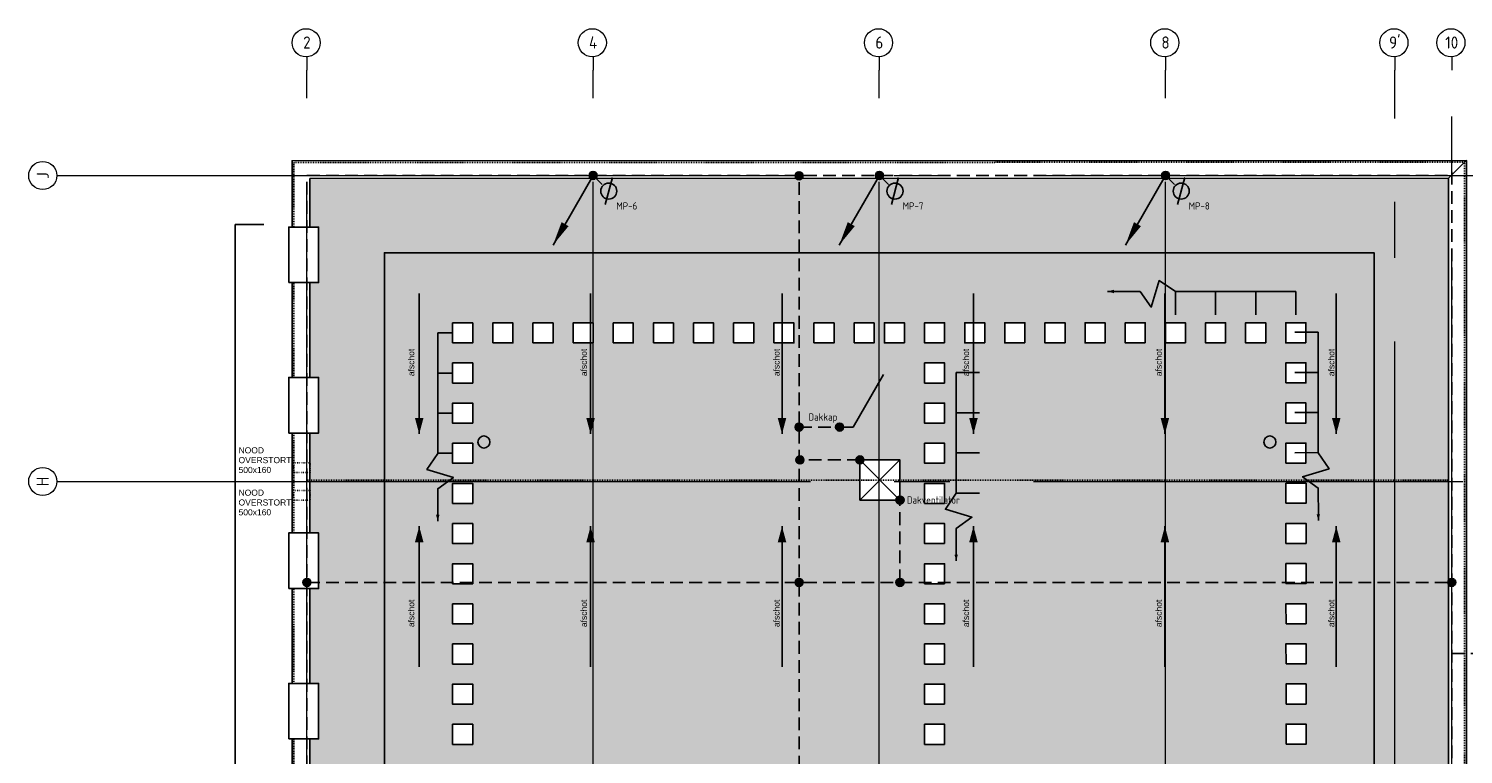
# Model space of a CAD drawing. Header units: millimetres. Extents: x -38032 to 104346, y -31182 to 78566.
# Tile 86 of 213: x -38032 to -2293, y 44158 to 62231. Entities that reach past the tile are written whole.
import ezdxf
from ezdxf.enums import TextEntityAlignment as Align

# ---------------------------------------------------------------- set-up
doc = ezdxf.new("R2010")
doc.units = ezdxf.units.MM
doc.header["$LTSCALE"] = 100
doc.set_wipeout_variables(frame=1)
for name, pattern in [('HIDDEN2', [4.7625, 3.175, -1.5875]), ('STYLE_01', [0.41664, 0.20828, -0.20836]), ('STYLE_11', [5, 3.888855, -0.416718, 0.277786, -0.416641]), ('STYLE_13', [0.196838, 0.039368, -0.157471])]:
    doc.linetypes.add(name, pattern=pattern)
for name, color, linetype in [('AL$1A---_ALGEMEEN', 8, 'Continuous'), ('AM$1A---_ARCERING', 8, 'Continuous'), ('AT$1A---_TEKST100', 8, 'Continuous'), ('BOUWKUNDIG', 8, 'Continuous'), ('EL6121--', 3, 'Continuous')]:
    doc.layers.add(name, color=color, linetype=linetype)
doc.layers.add('stramien', color=1, linetype='Continuous', lineweight=9)
doc.styles.add('Arial', font='ARIAL.TTF')
doc.styles.add('BURO-018', font='iso.shx', dxfattribs={"height": 90})
doc.styles.add('ISO18', font='iso', dxfattribs={"height": 180})
doc.styles.get("Standard").update_dxf_attribs({"font": 'iso.shx'})
doc.dimstyles.new('JIS', dxfattribs={"dimtxt": 2.272868, "dimasz": 3.175, "dimexe": 2, "dimexo": 0, "dimgap": 1, "dimtad": 1, "dimdec": 0, "dimzin": 11, "dimtxsty": 'Arial', "dimblk": 'VW_FILLEDARROW-1', "dimcen": 0, "dimazin": 0, "dimtfac": 1, "dimtdec": 0, "dimtix": 1, "dimtofl": 0, "dimtmove": 0, "dimatfit": 0, "dimldrblk": 'VW_FILLEDARROW-1', "dimfxl": 0, "dimfrac": 2, "dimtolj": 1, "dimtzin": 11, "dimarcsym": 0})
doc.dimstyles.new('VyA', dxfattribs={"dimtxt": 2.272868, "dimasz": 2.120801, "dimexe": 1.5, "dimexo": 1.59, "dimgap": 0.5, "dimtad": 1, "dimdec": 0, "dimzin": 11, "dimtxsty": 'Arial', "dimblk": 'VW_SLASH', "dimcen": 0, "dimdle": 1, "dimazin": 0, "dimtfac": 0.8, "dimtdec": 0, "dimtix": 1, "dimtmove": 0, "dimatfit": 0, "dimldrblk": 'VW_FILLEDARROW', "dimfxl": 0, "dimfrac": 2, "dimtolj": 1, "dimtzin": 11, "dimarcsym": 0})

# ---------------------------------------------------------------- blocks, each defined once
blk = doc.blocks.new('E00169')
at = {"color": 0, "linetype": 'Continuous'}
blk.add_line((0, 0), (-5, -8.66), dxfattribs=at)
at = {"color": 0, "const_width": 0.5}
blk.add_lwpolyline([(-0.25, 0, 1), (0.25, 0, 1)], format="xyb", close=True, dxfattribs=at)
at = {"color": 0, "linetype": 'Continuous'}
blk.add_lwpolyline([(-5, -8.66, 0, 1, 0), (-3.5, -6.06, 1, 1, 0)], format="xyseb", dxfattribs=at)
blk.add_circle((0, 0), 0.5, dxfattribs=at)
blk = doc.blocks.new('Group-128')
at = {"layer": 'AL$1A---_ALGEMEEN', "color": 0, "flags": 128}
blk.add_lwpolyline([(-58576, 705), (-58576, 30376), (-87831, 30370), (-87831, -15320)], dxfattribs=at)
blk = doc.blocks.new('Group-129')
at = {"layer": 'AL$1A---_ALGEMEEN', "color": 0}
blk.add_line((-84202, 21570), (-84202, 21390), dxfattribs=at)
blk.add_lwpolyline([(-84202, 23080), (-84472, 22680), (-83812, 22480), (-84202, 22200), (-84202, 21480)], dxfattribs=at)
blk.add_solid([(-84202, 21390), (-84245, 21549), (-84159, 21549)], dxfattribs=at)
blk = doc.blocks.new('VW_SLASH')
at = {"layer": 'AL$1A---_ALGEMEEN', "color": 0, "linetype": 'ByBlock', "lineweight": -2}
blk.add_line((0, 0), (-1, 0), dxfattribs=at)
at = {"layer": 'AL$1A---_ALGEMEEN', "color": 0, "linetype": 'ByBlock', "lineweight": 5}
blk.add_line((0, 0), (0, 0), dxfattribs=at)
blk = doc.blocks.new('*D1119')
at = {"layer": 'AL$1A---_ALGEMEEN', "color": 0, "lineweight": -2}
for p, q in [((-83621, 26081), (-84203, 26081)), ((-84202, 25084), (-84202, 26079)), ((-83621, 25081), (-84203, 25081))]:
    blk.add_line(p, q, dxfattribs=at)
at = {"layer": 'AL$1A---_ALGEMEEN', "color": 0, "lineweight": -2, "xscale": 2.12080078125, "yscale": 2.12080078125, "zscale": 2.12080078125}
for p, rotation in [((-84202, 26081), 90), ((-84202, 25081), 270)]:
    blk.add_blockref('VW_SLASH', p, dxfattribs=dict(at, rotation=rotation))
blk = doc.blocks.new('VW_FILLEDARROW')
at = {"layer": 'AL$1A---_ALGEMEEN', "color": 0, "lineweight": -2}
blk.add_solid([(0, 0), (0, 0), (0, 0)], dxfattribs=at)
blk = doc.blocks.new('*D1120')
at = {"layer": 'AL$1A---_ALGEMEEN', "color": 0, "lineweight": -2}
for p, q in [((-83621, 25081), (-84203, 25081)), ((-84202, 24084), (-84202, 25079)), ((-83621, 24081), (-84203, 24081))]:
    blk.add_line(p, q, dxfattribs=at)
at = {"layer": 'AL$1A---_ALGEMEEN', "color": 0, "lineweight": -2, "xscale": 2.12080078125, "yscale": 2.12080078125, "zscale": 2.12080078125}
for p, rotation in [((-84202, 25081), 90), ((-84202, 24081), 270)]:
    blk.add_blockref('VW_SLASH', p, dxfattribs=dict(at, rotation=rotation))
blk = doc.blocks.new('*D1121')
at = {"layer": 'AL$1A---_ALGEMEEN', "color": 0, "lineweight": -2}
for p, q in [((-83621, 24081), (-84203, 24081)), ((-84202, 23084), (-84202, 24079)), ((-83621, 23081), (-84203, 23081))]:
    blk.add_line(p, q, dxfattribs=at)
at = {"layer": 'AL$1A---_ALGEMEEN', "color": 0, "lineweight": -2, "xscale": 2.12080078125, "yscale": 2.12080078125, "zscale": 2.12080078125}
for p, rotation in [((-84202, 24081), 90), ((-84202, 23081), 270)]:
    blk.add_blockref('VW_SLASH', p, dxfattribs=dict(at, rotation=rotation))
blk = doc.blocks.new('tegel 500x500')
at = {"color": 0}
blk.add_wipeout([(-250, 250), (250, 250), (250, -250), (-250, -250)], dxfattribs=at).dxf.layer = 'AL$1A---_ALGEMEEN'
at = {"layer": 'AL$1A---_ALGEMEEN', "color": 0}
blk.add_lwpolyline([(-250, 250), (250, 250), (250, -250), (-250, -250)], close=True, dxfattribs=at)
blk = doc.blocks.new('Group-131')
at = {"layer": 'AL$1A---_ALGEMEEN', "color": 0, "rotation": 90}
for p in [(-83581, 26081), (-82581, 26081), (-81581, 26081), (-80581, 26081), (-79581, 26081), (-78581, 26081), (-77581, 26081), (-76581, 26081), (-75581, 26081), (-74581, 26081), (-73581, 26081)]:
    blk.add_blockref('tegel 500x500', p, dxfattribs=at)
blk = doc.blocks.new('Group-132')
at = {"layer": 'AL$1A---_ALGEMEEN', "color": 0}
blk.add_line((-62265, 21586), (-62265, 21406), dxfattribs=at)
blk.add_lwpolyline([(-62266, 23096), (-61996, 22696), (-62656, 22496), (-62266, 22216), (-62265, 21496)], dxfattribs=at)
blk.add_solid([(-62265, 21406), (-62308, 21565), (-62223, 21565)], dxfattribs=at)
blk = doc.blocks.new('*D1122')
at = {"layer": 'AL$1A---_ALGEMEEN', "color": 0, "lineweight": -2}
for p, q in [((-62848, 26097), (-62266, 26098)), ((-62267, 25100), (-62267, 26095)), ((-62848, 25097), (-62265, 25098))]:
    blk.add_line(p, q, dxfattribs=at)
at = {"layer": 'AL$1A---_ALGEMEEN', "color": 0, "lineweight": -2, "xscale": 2.12080078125, "yscale": 2.12080078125, "zscale": 2.12080078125}
for p, rotation in [((-62267, 26098), 90.02491258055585), ((-62267, 25098), 270.0249125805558)]:
    blk.add_blockref('VW_SLASH', p, dxfattribs=dict(at, rotation=rotation))
blk = doc.blocks.new('*D1123')
at = {"layer": 'AL$1A---_ALGEMEEN', "color": 0, "lineweight": -2}
for p, q in [((-62848, 25097), (-62265, 25098)), ((-62266, 24100), (-62267, 25095)), ((-62847, 24097), (-62265, 24098))]:
    blk.add_line(p, q, dxfattribs=at)
at = {"layer": 'AL$1A---_ALGEMEEN', "color": 0, "lineweight": -2, "xscale": 2.12080078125, "yscale": 2.12080078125, "zscale": 2.12080078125}
for p, rotation in [((-62267, 25098), 90.02491258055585), ((-62266, 24098), 270.0249125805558)]:
    blk.add_blockref('VW_SLASH', p, dxfattribs=dict(at, rotation=rotation))
blk = doc.blocks.new('*D1124')
at = {"layer": 'AL$1A---_ALGEMEEN', "color": 0, "lineweight": -2}
for p, q in [((-62847, 24097), (-62265, 24098)), ((-62266, 23100), (-62266, 24095)), ((-62847, 23097), (-62264, 23098))]:
    blk.add_line(p, q, dxfattribs=at)
at = {"layer": 'AL$1A---_ALGEMEEN', "color": 0, "lineweight": -2, "xscale": 2.12080078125, "yscale": 2.12080078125, "zscale": 2.12080078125}
for p, rotation in [((-62266, 24098), 90.02491258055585), ((-62266, 23098), 270.0249125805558)]:
    blk.add_blockref('VW_SLASH', p, dxfattribs=dict(at, rotation=rotation))
blk = doc.blocks.new('Group-134')
at = {"layer": 'AL$1A---_ALGEMEEN', "color": 0}
blk.add_line((-67337, 27114), (-67517, 27114), dxfattribs=at)
blk.add_lwpolyline([(-65827, 27114), (-66227, 27384), (-66427, 26724), (-66707, 27114), (-67427, 27114)], dxfattribs=at)
blk.add_solid([(-67517, 27114), (-67358, 27154), (-67359, 27069)], dxfattribs=at)
blk = doc.blocks.new('*D1125')
at = {"layer": 'AL$1A---_ALGEMEEN', "color": 0, "lineweight": -2}
for p, q in [((-63826, 26532), (-63826, 27114)), ((-63824, 27113), (-62828, 27112)), ((-62826, 26531), (-62826, 27114))]:
    blk.add_line(p, q, dxfattribs=at)
at = {"layer": 'AL$1A---_ALGEMEEN', "color": 0, "lineweight": -2, "xscale": 2.12080078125, "yscale": 2.12080078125, "zscale": 2.12080078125}
for p, rotation in [((-63826, 27113), 179.9750874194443), ((-62826, 27112), 359.9750874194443)]:
    blk.add_blockref('VW_SLASH', p, dxfattribs=dict(at, rotation=rotation))
blk = doc.blocks.new('*D1126')
at = {"layer": 'AL$1A---_ALGEMEEN', "color": 0, "lineweight": -2}
for p, q in [((-64826, 26532), (-64826, 27115)), ((-64824, 27113), (-63828, 27113)), ((-63826, 26532), (-63826, 27114))]:
    blk.add_line(p, q, dxfattribs=at)
at = {"layer": 'AL$1A---_ALGEMEEN', "color": 0, "lineweight": -2, "xscale": 2.12080078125, "yscale": 2.12080078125, "zscale": 2.12080078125}
for p, rotation in [((-64826, 27113), 179.9750874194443), ((-63826, 27113), 359.9750874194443)]:
    blk.add_blockref('VW_SLASH', p, dxfattribs=dict(at, rotation=rotation))
blk = doc.blocks.new('*D1127')
at = {"layer": 'AL$1A---_ALGEMEEN', "color": 0, "lineweight": -2}
for p, q in [((-65826, 26533), (-65826, 27115)), ((-65824, 27114), (-64828, 27113)), ((-64826, 26532), (-64826, 27115))]:
    blk.add_line(p, q, dxfattribs=at)
at = {"layer": 'AL$1A---_ALGEMEEN', "color": 0, "lineweight": -2, "xscale": 2.12080078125, "yscale": 2.12080078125, "zscale": 2.12080078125}
for p, rotation in [((-65826, 27114), 179.9750874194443), ((-64826, 27113), 359.9750874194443)]:
    blk.add_blockref('VW_SLASH', p, dxfattribs=dict(at, rotation=rotation))
blk = doc.blocks.new('Group-136')
at = {"color": 0}
blk.add_wipeout([(-73687, 22916), (-72687, 22916), (-72687, 21916), (-73687, 21916)], dxfattribs=at).dxf.layer = 'AL$1A---_ALGEMEEN'
at = {"layer": 'AL$1A---_ALGEMEEN', "color": 0}
for p, q in [((-73687, 22916), (-72687, 21916)), ((-72687, 22916), (-73687, 21916))]:
    blk.add_line(p, q, dxfattribs=at)
blk.add_lwpolyline([(-73687, 22916), (-72687, 22916), (-72687, 21916), (-73687, 21916)], close=True, dxfattribs=at)
blk = doc.blocks.new('Group-137')
at = {"layer": 'AL$1A---_ALGEMEEN', "color": 0, "flags": 128}
blk.add_lwpolyline([(-60727, -15595), (-60876, -15595), (-60876, 28075), (-85531, 28075), (-85531, -15360)], dxfattribs=at)
blk = doc.blocks.new('31x_alu-mk 204-dak')
at = {"color": 0}
blk.add_wipeout([(-736, 381.5), (650, 381.5), (650, -361.5), (-736, -361.5)], dxfattribs=at).dxf.layer = 'AL$1A---_ALGEMEEN'
at = {"layer": 'AL$1A---_ALGEMEEN', "color": 0}
blk.add_lwpolyline([(-736, 381.5), (650, 381.5), (650, -361.5), (-736, -361.5)], close=True, dxfattribs=at)
blk = doc.blocks.new('VW_FILLEDARROW-1')
at = {"layer": 'AL$1A---_ALGEMEEN', "color": 0, "lineweight": -2}
blk.add_solid([(0, 0), (1, 0), (1, 0)], dxfattribs=at)
blk = doc.blocks.new('*D1128')
at = {"layer": 'AL$1A---_ALGEMEEN', "color": 0, "lineweight": -2}
for p, q in [((-88538, 28781), (-89251, 28781)), ((-89249, 28778), (-89249, 11993)), ((-89249, -10615), (-89249, 11670)), ((-88488, -10619), (-89251, -10619))]:
    blk.add_line(p, q, dxfattribs=at)
at = {"layer": 'AL$1A---_ALGEMEEN', "color": 0, "lineweight": -2, "xscale": 3.175, "yscale": 3.175, "zscale": 3.175}
for p, rotation in [((-89249, 28781), 90), ((-89249, -10619), 270)]:
    blk.add_blockref('VW_FILLEDARROW-1', p, dxfattribs=dict(at, rotation=rotation))
at = {"layer": 'AT$1A---_TEKST100', "insert": (-89349, 11831), "char_height": 9.09, "attachment_point": 5, "rotation": 90, "style": 'Arial'}
blk.add_mtext('\\A1; <<< lichthappers >>> ', dxfattribs=at)
blk = doc.blocks.new('Group-142')
at = {"layer": 'AL$1A---_ALGEMEEN', "color": 0}
blk.add_line((-71287, 20580), (-71287, 20400), dxfattribs=at)
blk.add_lwpolyline([(-71287, 22090), (-71557, 21690), (-70897, 21490), (-71287, 21210), (-71287, 20490)], dxfattribs=at)
blk.add_solid([(-71287, 20400), (-71330, 20559), (-71244, 20559)], dxfattribs=at)
blk = doc.blocks.new('*D1132')
at = {"layer": 'AL$1A---_ALGEMEEN', "color": 0, "lineweight": -2}
for p, q in [((-70706, 25092), (-71288, 25092)), ((-71287, 24094), (-71287, 25089)), ((-70706, 24092), (-71288, 24092))]:
    blk.add_line(p, q, dxfattribs=at)
at = {"layer": 'AL$1A---_ALGEMEEN', "color": 0, "lineweight": -2, "xscale": 2.12080078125, "yscale": 2.12080078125, "zscale": 2.12080078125}
for p, rotation in [((-71287, 25092), 90), ((-71287, 24092), 270)]:
    blk.add_blockref('VW_SLASH', p, dxfattribs=dict(at, rotation=rotation))
blk = doc.blocks.new('*D1133')
at = {"layer": 'AL$1A---_ALGEMEEN', "color": 0, "lineweight": -2}
for p, q in [((-70706, 24092), (-71288, 24092)), ((-71287, 23094), (-71287, 24089)), ((-70706, 23092), (-71288, 23092))]:
    blk.add_line(p, q, dxfattribs=at)
at = {"layer": 'AL$1A---_ALGEMEEN', "color": 0, "lineweight": -2, "xscale": 2.12080078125, "yscale": 2.12080078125, "zscale": 2.12080078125}
for p, rotation in [((-71287, 24092), 90), ((-71287, 23092), 270)]:
    blk.add_blockref('VW_SLASH', p, dxfattribs=dict(at, rotation=rotation))
blk = doc.blocks.new('*D1134')
at = {"layer": 'AL$1A---_ALGEMEEN', "color": 0, "lineweight": -2}
for p, q in [((-70706, 23092), (-71288, 23092)), ((-71287, 22094), (-71287, 23089)), ((-70706, 22092), (-71288, 22092))]:
    blk.add_line(p, q, dxfattribs=at)
at = {"layer": 'AL$1A---_ALGEMEEN', "color": 0, "lineweight": -2, "xscale": 2.12080078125, "yscale": 2.12080078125, "zscale": 2.12080078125}
for p, rotation in [((-71287, 23092), 90), ((-71287, 22092), 270)]:
    blk.add_blockref('VW_SLASH', p, dxfattribs=dict(at, rotation=rotation))
blk = doc.blocks.new('Group-144')
at = {"layer": 'AL$1A---_ALGEMEEN', "color": 0, "linetype": 'STYLE_13'}
blk.add_lwpolyline([(-87802, 22847), (-87382, 22847), (-87382, 22607), (-87802, 22607)], close=True, dxfattribs=at)
at = {"layer": 'AT$1A---_TEKST100', "insert": (-89165, 23232), "char_height": 151.52, "attachment_point": 1, "line_spacing_factor": 0.967741, "style": 'Arial'}
blk.add_mtext('{\\C256;\\lNOOD\\POVERSTORT\\P500x160}', dxfattribs=at)
blk = doc.blocks.new('Group-145')
at = {"layer": 'AL$1A---_ALGEMEEN', "color": 0, "linetype": 'STYLE_13'}
blk.add_lwpolyline([(-87802, 22153), (-87382, 22153), (-87382, 21913), (-87802, 21913)], close=True, dxfattribs=at)
at = {"layer": 'AT$1A---_TEKST100', "insert": (-89165, 22177), "char_height": 151.52, "attachment_point": 1, "line_spacing_factor": 0.967741, "style": 'Arial'}
blk.add_mtext('{\\C256;\\lNOOD\\POVERSTORT\\P500x160}', dxfattribs=at)
blk = doc.blocks.new('Group-154')
at = {"layer": 'AL$1A---_ALGEMEEN', "color": 0}
for p, q in [((-84664, 23563), (-84664, 27063)), ((-80395, 23563), (-80395, 27063)), ((-75626, 23563), (-75626, 27063)), ((-70857, 23563), (-70857, 27063)), ((-66088, 23563), (-66088, 27063)), ((-61819, 23563), (-61819, 27063)), ((-84664, 21263), (-84664, 17763)), ((-80395, 21263), (-80395, 17763)), ((-75626, 21263), (-75626, 17763)), ((-70857, 21263), (-70857, 17763)), ((-66088, 21263), (-66088, 17763)), ((-61819, 21263), (-61819, 17763))]:
    blk.add_line(p, q, dxfattribs=at)
for points in [[(-84664, 23563), (-84771, 23963), (-84557, 23963)], [(-80395, 23563), (-80502, 23963), (-80288, 23963)], [(-75626, 23563), (-75733, 23963), (-75519, 23963)], [(-70857, 23563), (-70964, 23963), (-70750, 23963)], [(-66088, 23563), (-66195, 23963), (-65981, 23963)], [(-61819, 23563), (-61926, 23963), (-61712, 23963)], [(-84664, 21263), (-84557, 20863), (-84771, 20863)], [(-80395, 21263), (-80288, 20863), (-80502, 20863)], [(-75626, 21263), (-75519, 20863), (-75733, 20863)], [(-70857, 21263), (-70750, 20863), (-70964, 20863)], [(-66088, 21263), (-65981, 20863), (-66195, 20863)], [(-61819, 21263), (-61712, 20863), (-61926, 20863)]]:
    blk.add_solid(points, dxfattribs=at)
at = {"layer": 'AT$1A---_TEKST100', "char_height": 151.52, "attachment_point": 5, "rotation": 90, "line_spacing_factor": 0.967741, "style": 'Arial'}
for insert in [(-84862, 25344), (-80562, 25344), (-75762, 25344), (-71042, 25344), (-66242, 25344), (-61941, 25344), (-84862, 19094), (-80562, 19094), (-75762, 19094), (-71042, 19094), (-66242, 19094), (-61941, 19094)]:
    blk.add_mtext('{\\C256;\\lafschot}', dxfattribs=dict(at, insert=insert))
blk = doc.blocks.new('030201')
at = {"color": 0, "const_width": 0.5}
blk.add_lwpolyline([(-0.25, 0, 1), (0.25, 0, 1)], format="xyb", close=True, dxfattribs=at)
at = {"color": 0, "linetype": 'Continuous'}
blk.add_circle((0, 0), 0.5, dxfattribs=at)
at = {"color": 0, "linetype": 'Continuous', "style": 'BURO-018', "flags": 1}
blk.add_attdef('E_MATCODE', text='', height=1.8, dxfattribs=at).set_placement((0, 0), align=Align.MIDDLE)
blk = doc.blocks.new('E00437')
at = {"color": 0}
for q in [(5.8, 6.54), (0, 0)]:
    blk.add_line((2.03, 0), q, dxfattribs=at)
at = {"color": 0, "linetype": 'Continuous', "style": 'BURO-018', "flags": 1}
blk.add_attdef('E_MATCODE', text='', height=1.8, dxfattribs=at).set_placement((0, 0), align=Align.MIDDLE)
blk = doc.blocks.new('E00438')
at = {"color": 0, "linetype": 'Continuous'}
blk.add_line((-0.87, -1.5), (0.87, 1.5), dxfattribs=at)
at = {"color": 0}
blk.add_circle((0, 0), 1, dxfattribs=at)
at = {"color": 0, "linetype": 'Continuous', "style": 'BURO-018', "flags": 1}
blk.add_attdef('E_MATCODE', text='', height=1.8, dxfattribs=at).set_placement((0, 0), align=Align.MIDDLE)
blk = doc.blocks.new('Group-130')
at = {"layer": 'AL$1A---_ALGEMEEN', "color": 0}
blk.add_blockref('Group-129', (0, 0), dxfattribs=at)
for base, p1, p2, picture, middle in [((-84201.969, 26081.406), (-83619.415, 25081.406), (-83619.415, 26081.406), '*D1119', (-84228.13, 25581.406)), ((-84201.969, 25081.406), (-83619.415, 24081.406), (-83619.415, 25081.406), '*D1120', (-84228.13, 24581.406)), ((-84201.969, 24081.406), (-83619.415, 23081.406), (-83619.415, 24081.406), '*D1121', (-84228.13, 23581.406))]:
    dim = blk.add_linear_dim(base=base, p1=p1, p2=p2, angle=90, dimstyle='VyA', override={"dimtxt": 2.272868, "dimgap": 25, "dimlfac": 50, "dimpost": '<>', "dimtxsty": 'Arial', "dimtmove": 2}, dxfattribs=at)
    dim.commit()
    dim.dimension.update_dxf_attribs({"geometry": picture, "text_midpoint": middle})
blk = doc.blocks.new('Group-133')
at = {"layer": 'AL$1A---_ALGEMEEN', "color": 0}
blk.add_blockref('Group-132', (0, 0), dxfattribs=at)
for base, p1, p2, picture, middle in [((-62267.263, 26097.584), (-62849.383, 25097.331), (-62849.818, 26097.331), '*D1122', (-62240.885, 25597.596)), ((-62266.828, 25097.584), (-62848.948, 24097.331), (-62849.383, 25097.331), '*D1123', (-62240.451, 24597.596)), ((-62266.394, 24097.584), (-62848.513, 23097.331), (-62848.948, 24097.331), '*D1124', (-62240.016, 23597.596))]:
    dim = blk.add_linear_dim(base=base, p1=p1, p2=p2, angle=270.0249126, dimstyle='VyA', override={"dimtxt": 2.272868, "dimgap": 25, "dimlfac": 50, "dimpost": '<>', "dimtxsty": 'Arial', "dimtmove": 2}, dxfattribs=at)
    dim.commit()
    dim.dimension.update_dxf_attribs({"geometry": picture, "text_midpoint": middle})
blk = doc.blocks.new('Group-135')
at = {"layer": 'AL$1A---_ALGEMEEN', "color": 0}
blk.add_blockref('Group-134', (0, 0), dxfattribs=at)
for p1, p2, picture, middle in [((-65825.913, 26531.124), (-64825.914, 26530.689), '*D1127', (-65325.649, 27139.621)), ((-64825.914, 26530.689), (-63825.914, 26530.254), '*D1126', (-64325.649, 27139.186)), ((-63825.914, 26530.254), (-62825.914, 26529.819), '*D1125', (-63325.649, 27138.752))]:
    dim = blk.add_aligned_dim(p1=p1, p2=p2, distance=582.555, dimstyle='VyA', override={"dimtxt": 2.272868, "dimgap": 25, "dimlfac": 50, "dimpost": '<>', "dimtxsty": 'Arial', "dimtmove": 2}, dxfattribs=at)
    dim.commit()
    dim.dimension.update_dxf_attribs({"geometry": picture, "text_midpoint": middle})
blk = doc.blocks.new('Group-138')
at = {"layer": 'AL$1A---_ALGEMEEN', "color": 0, "rotation": 90}
for p in [(-87532, 28067.999), (-87532, 24321.343), (-87532, 20447.999), (-87532, 16701.343)]:
    blk.add_blockref('31x_alu-mk 204-dak', p, dxfattribs=at)
at = {"layer": 'AL$1A---_ALGEMEEN', "color": 0}
dim = blk.add_linear_dim(base=(-89248.973, -10618.657), p1=(-88537.848, 28781.343), p2=(-88487.848, -10618.657), angle=90, text=' <<< lichthappers >>> ', dimstyle='JIS', override={"dimtxt": 9.091473, "dimgap": 100, "dimlfac": 50, "dimpost": '<>', "dimtxsty": 'Arial', "dimtmove": 2}, dxfattribs=at)
dim.commit()
dim.dimension.update_dxf_attribs({"geometry": '*D1128', "text_midpoint": (-89348.973, 11831.343), "dimtype": 128})
blk = doc.blocks.new('Group-143')
at = {"layer": 'AL$1A---_ALGEMEEN', "color": 0}
blk.add_blockref('Group-142', (0, 0), dxfattribs=at)
for base, p1, p2, picture, middle in [((-71286.969, 25091.512), (-70704.415, 24091.512), (-70704.415, 25091.512), '*D1132', (-71313.13, 24591.512)), ((-71286.969, 24091.512), (-70704.415, 23091.512), (-70704.415, 24091.512), '*D1133', (-71313.13, 23591.512)), ((-71286.969, 23091.512), (-70704.415, 22091.512), (-70704.415, 23091.512), '*D1134', (-71313.13, 22591.512))]:
    dim = blk.add_linear_dim(base=base, p1=p1, p2=p2, angle=90, dimstyle='VyA', override={"dimtxt": 2.272868, "dimgap": 25, "dimlfac": 50, "dimpost": '<>', "dimtxsty": 'Arial', "dimtmove": 2}, dxfattribs=at)
    dim.commit()
    dim.dimension.update_dxf_attribs({"geometry": picture, "text_midpoint": middle})
blk = doc.blocks.new('200254 W 212 3 04-12-2007')
at = {"layer": 'AM$1A---_ARCERING', "linetype": 'Continuous', "lineweight": 0}
blk.add_hatch(color=9, dxfattribs=at).paths.add_polyline_path([(-38974, -12008), (-38974, -8078), (-38858, -8078), (-38858, 33519), (-67223, 33512), (-67203, -26858), (-67199, -26858), (-67223, -11733), (-54673, -11733), (-54673, -26888), (-40543, -26888), (-40564, -12008)])
at = {"layer": 'AL$1A---_ALGEMEEN'}
blk.add_line((-38418, 33959), (-38858, 33519), dxfattribs=at)
at = {"layer": 'AL$1A---_ALGEMEEN', "linetype": 'STYLE_01'}
blk.add_lwpolyline([(-38458, 33919), (-67623, 33912), (-67623, -11773), (-54732, -11773), (-54732, -27288), (-40164, -27288), (-40164, -25705), (-40564, -25749), (-40564, -12008), (-38974, -12008), (-38974, -8078), (-38458, -8078)], close=True, dxfattribs=at)
at = {"layer": 'AL$1A---_ALGEMEEN'}
blk.add_lwpolyline([(-40564, -12008), (-38974, -12008), (-38974, -8078), (-38858, -8078), (-38858, 33519), (-67223, 33512), (-67223, -11733), (-54673, -11733), (-54673, -26888), (-40543, -26888), (-40543, -25747), (-40564, -25748)], close=True, dxfattribs=at)
for centre in [(-62888, 26950), (-43309, 26950)]:
    blk.add_circle(centre, 150, dxfattribs=at)
at = {"layer": 'stramien', "linetype": 'STYLE_11', "ltscale": 50}
for p, q in [((-40199, -39988), (-40199, 36216)), ((-38779, -12863), (-38779, 36216)), ((-74199, 33587), (14581, 33587))]:
    blk.add_line(p, q, dxfattribs=at)
at = {"layer": 'AL$1A---_ALGEMEEN'}
for name in ['Group-128', 'Group-135', 'Group-130']:
    blk.add_blockref(name, (20163, 3587), dxfattribs=at)
at = {"linetype": 'Continuous'}
for points in [[(-66969, 36895), (-66971, 36861), (-66976, 36827), (-66984, 36793), (-66996, 36761), (-67010, 36730), (-67028, 36700), (-67048, 36673), (-67072, 36647), (-67097, 36624), (-67125, 36604), (-67154, 36586), (-67185, 36572), (-67217, 36560), (-67251, 36552), (-67285, 36547), (-67319, 36545), (-67353, 36547), (-67387, 36552), (-67421, 36560), (-67453, 36572), (-67484, 36586), (-67513, 36604), (-67541, 36624), (-67567, 36647), (-67590, 36673), (-67610, 36700), (-67628, 36730), (-67642, 36761), (-67654, 36793), (-67662, 36827), (-67667, 36861), (-67669, 36895), (-67667, 36929), (-67662, 36963), (-67654, 36997), (-67642, 37029), (-67628, 37060), (-67610, 37089), (-67590, 37117), (-67567, 37142), (-67541, 37165), (-67513, 37186), (-67484, 37204), (-67453, 37218), (-67421, 37230), (-67387, 37238), (-67353, 37243), (-67319, 37245), (-67285, 37243), (-67251, 37238), (-67217, 37230), (-67185, 37218), (-67154, 37204), (-67125, 37186), (-67097, 37165), (-67072, 37142), (-67048, 37117), (-67028, 37089), (-67010, 37060), (-66996, 37029), (-66984, 36997), (-66976, 36963), (-66971, 36929)], [(-59839, 36895), (-59841, 36861), (-59846, 36827), (-59854, 36793), (-59866, 36761), (-59880, 36730), (-59898, 36700), (-59918, 36673), (-59942, 36647), (-59967, 36624), (-59995, 36604), (-60024, 36586), (-60055, 36572), (-60087, 36560), (-60121, 36552), (-60155, 36547), (-60189, 36545), (-60223, 36547), (-60257, 36552), (-60291, 36560), (-60323, 36572), (-60354, 36586), (-60383, 36604), (-60411, 36624), (-60437, 36647), (-60460, 36673), (-60480, 36700), (-60498, 36730), (-60512, 36761), (-60524, 36793), (-60532, 36827), (-60537, 36861), (-60539, 36895), (-60537, 36929), (-60532, 36963), (-60524, 36997), (-60512, 37029), (-60498, 37060), (-60480, 37089), (-60460, 37117), (-60437, 37142), (-60411, 37165), (-60383, 37186), (-60354, 37204), (-60323, 37218), (-60291, 37230), (-60257, 37238), (-60223, 37243), (-60189, 37245), (-60155, 37243), (-60121, 37238), (-60087, 37230), (-60055, 37218), (-60024, 37204), (-59995, 37186), (-59967, 37165), (-59942, 37142), (-59918, 37117), (-59898, 37089), (-59880, 37060), (-59866, 37029), (-59854, 36997), (-59846, 36963), (-59841, 36929)], [(-52709, 36895), (-52711, 36861), (-52716, 36827), (-52724, 36793), (-52736, 36761), (-52750, 36730), (-52768, 36700), (-52788, 36673), (-52812, 36647), (-52837, 36624), (-52865, 36604), (-52894, 36586), (-52925, 36572), (-52957, 36560), (-52991, 36552), (-53025, 36547), (-53059, 36545), (-53093, 36547), (-53127, 36552), (-53161, 36560), (-53193, 36572), (-53224, 36586), (-53253, 36604), (-53281, 36624), (-53307, 36647), (-53330, 36673), (-53350, 36700), (-53368, 36730), (-53382, 36761), (-53394, 36793), (-53402, 36827), (-53407, 36861), (-53409, 36895), (-53407, 36929), (-53402, 36963), (-53394, 36997), (-53382, 37029), (-53368, 37060), (-53350, 37089), (-53330, 37117), (-53307, 37142), (-53281, 37165), (-53253, 37186), (-53224, 37204), (-53193, 37218), (-53161, 37230), (-53127, 37238), (-53093, 37243), (-53059, 37245), (-53025, 37243), (-52991, 37238), (-52957, 37230), (-52925, 37218), (-52894, 37204), (-52865, 37186), (-52837, 37165), (-52812, 37142), (-52788, 37117), (-52768, 37089), (-52750, 37060), (-52736, 37029), (-52724, 36997), (-52716, 36963), (-52711, 36929)], [(-45579, 36895), (-45581, 36861), (-45586, 36827), (-45594, 36793), (-45606, 36761), (-45620, 36730), (-45638, 36700), (-45658, 36673), (-45682, 36647), (-45707, 36624), (-45735, 36604), (-45764, 36586), (-45795, 36572), (-45827, 36560), (-45861, 36552), (-45895, 36547), (-45929, 36545), (-45963, 36547), (-45997, 36552), (-46031, 36560), (-46063, 36572), (-46094, 36586), (-46123, 36604), (-46151, 36624), (-46177, 36647), (-46200, 36673), (-46220, 36700), (-46238, 36730), (-46252, 36761), (-46264, 36793), (-46272, 36827), (-46277, 36861), (-46279, 36895), (-46277, 36929), (-46272, 36963), (-46264, 36997), (-46252, 37029), (-46238, 37060), (-46220, 37089), (-46200, 37117), (-46177, 37142), (-46151, 37165), (-46123, 37186), (-46094, 37204), (-46063, 37218), (-46031, 37230), (-45997, 37238), (-45963, 37243), (-45929, 37245), (-45895, 37243), (-45861, 37238), (-45827, 37230), (-45795, 37218), (-45764, 37204), (-45735, 37186), (-45707, 37165), (-45682, 37142), (-45658, 37117), (-45638, 37089), (-45620, 37060), (-45606, 37029), (-45594, 36997), (-45586, 36963), (-45581, 36929)], [(-39869, 36895), (-39871, 36861), (-39876, 36827), (-39884, 36793), (-39896, 36761), (-39910, 36730), (-39928, 36700), (-39948, 36673), (-39972, 36647), (-39997, 36624), (-40025, 36604), (-40054, 36586), (-40085, 36572), (-40117, 36560), (-40151, 36552), (-40185, 36547), (-40219, 36545), (-40253, 36547), (-40287, 36552), (-40321, 36560), (-40353, 36572), (-40384, 36586), (-40413, 36604), (-40441, 36624), (-40467, 36647), (-40490, 36673), (-40510, 36700), (-40528, 36730), (-40542, 36761), (-40554, 36793), (-40562, 36827), (-40567, 36861), (-40569, 36895), (-40567, 36929), (-40562, 36963), (-40554, 36997), (-40542, 37029), (-40528, 37060), (-40510, 37089), (-40490, 37117), (-40467, 37142), (-40441, 37165), (-40413, 37186), (-40384, 37204), (-40353, 37218), (-40321, 37230), (-40287, 37238), (-40253, 37243), (-40219, 37245), (-40185, 37243), (-40151, 37238), (-40117, 37230), (-40085, 37218), (-40054, 37204), (-40025, 37186), (-39997, 37165), (-39972, 37142), (-39948, 37117), (-39928, 37089), (-39910, 37060), (-39896, 37029), (-39884, 36997), (-39876, 36963), (-39871, 36929)], [(-38449, 36895), (-38451, 36861), (-38456, 36827), (-38464, 36793), (-38476, 36761), (-38490, 36730), (-38508, 36700), (-38528, 36673), (-38552, 36647), (-38577, 36624), (-38605, 36604), (-38634, 36586), (-38665, 36572), (-38697, 36560), (-38731, 36552), (-38765, 36547), (-38799, 36545), (-38833, 36547), (-38867, 36552), (-38901, 36560), (-38933, 36572), (-38964, 36586), (-38993, 36604), (-39021, 36624), (-39047, 36647), (-39070, 36673), (-39090, 36700), (-39108, 36730), (-39122, 36761), (-39134, 36793), (-39142, 36827), (-39147, 36861), (-39149, 36895), (-39147, 36929), (-39142, 36963), (-39134, 36997), (-39122, 37029), (-39108, 37060), (-39090, 37089), (-39070, 37117), (-39047, 37142), (-39021, 37165), (-38993, 37186), (-38964, 37204), (-38933, 37218), (-38901, 37230), (-38867, 37238), (-38833, 37243), (-38799, 37245), (-38765, 37243), (-38731, 37238), (-38697, 37230), (-38665, 37218), (-38634, 37204), (-38605, 37186), (-38577, 37165), (-38552, 37142), (-38528, 37117), (-38508, 37089), (-38490, 37060), (-38476, 37029), (-38464, 36997), (-38456, 36963), (-38451, 36929)]]:
    blk.add_wipeout(points, dxfattribs=at).dxf.layer = 'stramien'
at = {"layer": 'stramien', "linetype": 'STYLE_11', "ltscale": 50}
for p, q in [((-67299, 36554), (-67299, 36216)), ((-60169, 36554), (-60169, 36216)), ((-53039, 36554), (-53039, 36216)), ((-45909, 36554), (-45909, 36216)), ((-40199, 36554), (-40199, 36216)), ((-38779, 36554), (-38779, 36216))]:
    blk.add_line(p, q, dxfattribs=at)
at = {"layer": 'stramien', "linetype": 'Continuous'}
for centre in [(-67319, 36895), (-60189, 36895), (-53059, 36895), (-45929, 36895), (-40219, 36895), (-38799, 36895)]:
    blk.add_circle(centre, 350, dxfattribs=at)
at = {"layer": 'AL$1A---_ALGEMEEN'}
for name in ['Group-138', 'Group-131', 'Group-136']:
    blk.add_blockref(name, (20163, 3587), dxfattribs=at)
at = {"layer": 'AL$1A---_ALGEMEEN', "xscale": -1}
for p, rotation in [((-52663, 29669), 270), ((-51663, 29669), 270), ((-50663, 29669), 270), ((-49663, 29669), 270), ((-48663, 29669), 270), ((-47663, 29669), 270), ((-46663, 29669), 270), ((-45663, 29669), 270), ((-44663, 29669), 270), ((-43663, 29669), 270), ((-42663, 29669), 270), ((-51663, 28669), 270), ((-42661, 28673), 180.0249125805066), ((-51663, 27669), 270), ((-42660, 27673), 180.0249125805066), ((-51663, 26669), 270), ((-42660, 26673), 180.0249125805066), ((-51663, 25669), 270), ((-42659, 25673), 180.0249125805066), ((-51663, 24669), 270), ((-42659, 24673), 180.0249125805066), ((-51663, 23669), 270), ((-42659, 23673), 180.0249125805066), ((-51663, 22669), 270), ((-42658, 22673), 180.0249125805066), ((-51663, 21669), 270), ((-42658, 21673), 180.0249125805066), ((-51663, 20669), 270), ((-42657, 20673), 180.0249125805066), ((-51663, 19669), 270), ((-42657, 19673), 180.0249125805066)]:
    blk.add_blockref('tegel 500x500', p, dxfattribs=dict(at, rotation=rotation))
at = {"layer": 'AL$1A---_ALGEMEEN', "rotation": 180}
for p in [(-63418, 28669), (-63418, 27669), (-63418, 26669), (-63418, 25669), (-63418, 24669), (-63418, 23669), (-63418, 22669), (-63418, 21669), (-63418, 20669), (-63418, 19669)]:
    blk.add_blockref('tegel 500x500', p, dxfattribs=at)
at = {"layer": 'stramien', "char_height": 303, "attachment_point": 2, "line_spacing_factor": 0.967741}
for s, insert in [('{\\C1;\\l2}', (-67299, 37052)), ('{\\C1;\\l4}', (-60169, 37052)), ('{\\C1;\\l6}', (-53039, 37052)), ('{\\C1;\\l8}', (-45909, 37052)), ("{\\C1;\\l9'}", (-40199, 37052)), ('{\\C1;\\l10}', (-38779, 37052))]:
    blk.add_mtext(s, dxfattribs=dict(at, insert=insert))
at = {"linetype": 'Continuous'}
blk.add_wipeout([(-73880, 33937), (-73846, 33936), (-73812, 33931), (-73778, 33922), (-73746, 33911), (-73715, 33896), (-73685, 33878), (-73658, 33858), (-73632, 33835), (-73609, 33809), (-73589, 33782), (-73571, 33752), (-73556, 33721), (-73545, 33689), (-73537, 33656), (-73531, 33622), (-73530, 33587), (-73531, 33553), (-73537, 33519), (-73545, 33486), (-73556, 33454), (-73571, 33422), (-73589, 33393), (-73609, 33365), (-73632, 33340), (-73658, 33317), (-73685, 33296), (-73715, 33279), (-73746, 33264), (-73778, 33253), (-73812, 33244), (-73846, 33239), (-73880, 33237), (-73914, 33239), (-73948, 33244), (-73981, 33253), (-74014, 33264), (-74045, 33279), (-74074, 33296), (-74102, 33317), (-74127, 33340), (-74150, 33365), (-74171, 33393), (-74188, 33422), (-74203, 33454), (-74215, 33486), (-74223, 33519), (-74228, 33553), (-74230, 33587), (-74228, 33622), (-74223, 33656), (-74215, 33689), (-74203, 33721), (-74188, 33752), (-74171, 33782), (-74150, 33809), (-74127, 33835), (-74102, 33858), (-74074, 33878), (-74045, 33896), (-74014, 33911), (-73981, 33922), (-73948, 33931), (-73914, 33936)], dxfattribs=at).dxf.layer = 'stramien'
at = {"layer": 'AL$1A---_ALGEMEEN', "linetype": 'STYLE_01'}
blk.add_line((-67279, 26000), (-38858, 26000), dxfattribs=at)
at = {"layer": 'stramien', "linetype": 'STYLE_11', "ltscale": 50}
for p, q in [((-67299, -11014), (-67299, 36216)), ((-60169, -11014), (-60169, 36216)), ((-53039, -11014), (-53039, 36216)), ((-45909, -11014), (-45909, 36216)), ((-73526, 33587), (-72851, 33587)), ((-74199, 25967), (-38499, 25967))]:
    blk.add_line(p, q, dxfattribs=at)
at = {"layer": 'stramien', "linetype": 'Continuous'}
blk.add_circle((-73880, 33587), 350, dxfattribs=at)
at = {"layer": 'AL$1A---_ALGEMEEN'}
for name in ['Group-137', 'Group-154', 'Group-133', 'Group-143', 'Group-144', 'Group-145']:
    blk.add_blockref(name, (20163, 3587), dxfattribs=at)
at = {"layer": 'stramien', "insert": (-73880, 33587), "char_height": 303, "attachment_point": 5, "rotation": 90, "line_spacing_factor": 0.967741}
blk.add_mtext('{\\C1;\\lJ}', dxfattribs=at)
at = {"linetype": 'Continuous'}
blk.add_wipeout([(-73880, 26317), (-73846, 26316), (-73812, 26311), (-73778, 26302), (-73746, 26291), (-73715, 26276), (-73685, 26258), (-73658, 26238), (-73632, 26215), (-73609, 26189), (-73589, 26162), (-73571, 26132), (-73556, 26101), (-73545, 26069), (-73537, 26036), (-73531, 26002), (-73530, 25967), (-73531, 25933), (-73537, 25899), (-73545, 25866), (-73556, 25834), (-73571, 25802), (-73589, 25773), (-73609, 25745), (-73632, 25720), (-73658, 25697), (-73685, 25676), (-73715, 25659), (-73746, 25644), (-73778, 25633), (-73812, 25624), (-73846, 25619), (-73880, 25617), (-73914, 25619), (-73948, 25624), (-73981, 25633), (-74014, 25644), (-74045, 25659), (-74074, 25676), (-74102, 25697), (-74127, 25720), (-74150, 25745), (-74171, 25773), (-74188, 25802), (-74203, 25834), (-74215, 25866), (-74223, 25899), (-74228, 25933), (-74230, 25967), (-74228, 26002), (-74223, 26036), (-74215, 26069), (-74203, 26101), (-74188, 26132), (-74171, 26162), (-74150, 26189), (-74127, 26215), (-74102, 26238), (-74074, 26258), (-74045, 26276), (-74014, 26291), (-73981, 26302), (-73948, 26311), (-73914, 26316)], dxfattribs=at).dxf.layer = 'stramien'
at = {"layer": 'stramien', "linetype": 'STYLE_11', "ltscale": 50}
blk.add_line((-73526, 25967), (-72851, 25967), dxfattribs=at)
at = {"layer": 'stramien', "linetype": 'Continuous'}
blk.add_circle((-73880, 25967), 350, dxfattribs=at)
at = {"layer": 'stramien', "insert": (-73880, 25967), "char_height": 303, "attachment_point": 5, "rotation": 90, "line_spacing_factor": 0.967741}
blk.add_mtext('{\\C1;\\lH}', dxfattribs=at)

msp = doc.modelspace()

# ---------------------------------------------------------------- block references
at = {"layer": 'BOUWKUNDIG'}
msp.add_blockref('200254 W 212 3 04-12-2007', (36198, 24986.5), dxfattribs=at)

# ---------------------------------------------------------------- next in the draw order: linework, layer by layer
at = {"layer": 'EL6121--', "color": 5, "linetype": 'HIDDEN2'}
for p, q in [((-2580, 58664.8), (-2580, 12855)), ((-31100, 12855), (-31100, 58575)), ((-31100, 58575), (-2580, 58575)), ((-23970, 58575), (-23722.1, 58327.1)), ((-18841, 12849), (-18841, 58569)), ((-16840, 58575), (-16592.1, 58327.1)), ((-9710, 58575), (-9462.1, 58327.1)), ((-18841, 52306.8), (-17831.9, 52306.8)), ((-17326, 51490.2), (-18819.7, 51490.2)), ((-16326, 51490.2), (-17326, 51490.2)), ((-17326, 51490.2), (-17326, 50490.2)), ((-16326, 50490.2), (-16326, 51490.2)), ((-17326, 50490.2), (-16326, 50490.2)), ((-16326, 48439.5), (-16326, 50490.2)), ((-31100, 48439.5), (-2580, 48439.5)), ((-2580, 46666.8), (9555, 46666.8))]:
    msp.add_line(p, q, dxfattribs=at)

# ---------------------------------------------------------------- next in the draw order: block references
at = {"layer": 'EL6121--', "xscale": 200, "yscale": 200, "zscale": 200}
for name, p in [('E00169', (-23970, 58575)), ('E00169', (-16840, 58575)), ('E00169', (-9710, 58575)), ('E00437', (-17899.2, 52306.8))]:
    msp.add_blockref(name, p, dxfattribs=at)
at = {"layer": 'EL6121--', "yscale": 200, "zscale": 200}
for p, xscale, rotation in [((-18841, 58569), 200.0000000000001, 353.7040764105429), ((-18841, 52306.8), 200.0000000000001, 353.7040764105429), ((-18819.7, 51490.2), -200.0000000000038, 6.295923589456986), ((-17326, 51490.2), -200.0000000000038, 6.295923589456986), ((-31100, 48439.5), 200.0000000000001, 353.7040764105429), ((-18841, 48439.5), 200.0000000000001, 353.7040764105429), ((-16326, 48439.5), 200.0000000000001, 353.7040764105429), ((-2580, 48439.5), 200.0000000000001, 353.7040764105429)]:
    msp.add_blockref('030201', p, dxfattribs=dict(at, xscale=xscale, rotation=rotation))
at = {"layer": 'EL6121--'}
ref = msp.add_blockref('E00438', (-23580.7, 58185.7), dxfattribs=dict(at, xscale=-200.0000000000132, yscale=200, zscale=200, rotation=134.9999999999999))
ref.add_attrib('E_MATCODE', 'MP-6', dxfattribs={"layer": '0', "color": 1, "linetype": 'Continuous', "height": 180, "style": 'ISO18'}).set_placement((-23130.7, 57816.4), align=Align.MIDDLE)
ref = msp.add_blockref('E00438', (-16450.7, 58185.7), dxfattribs=dict(at, xscale=-200.0000000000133, yscale=200, zscale=200, rotation=134.9999999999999))
ref.add_attrib('E_MATCODE', 'MP-7', dxfattribs={"layer": '0', "color": 1, "linetype": 'Continuous', "height": 180, "style": 'ISO18'}).set_placement((-16000.7, 57816.4), align=Align.MIDDLE)
ref = msp.add_blockref('E00438', (-9320.7, 58185.7), dxfattribs=dict(at, xscale=-200.0000000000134, yscale=200, zscale=200, rotation=134.9999999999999))
ref.add_attrib('E_MATCODE', 'MP-8', dxfattribs={"layer": '0', "color": 1, "linetype": 'Continuous', "height": 180, "style": 'ISO18'}).set_placement((-8870.7, 57816.4), align=Align.MIDDLE)
ref = msp.add_blockref('030201', (-17831.9, 52306.8), dxfattribs=dict(at, xscale=-200, yscale=200, zscale=200))
ref.add_attrib('E_MATCODE', 'Dakkap', dxfattribs={"layer": '0', "color": 1, "linetype": 'Continuous', "height": 180, "style": 'ISO18'}).set_placement((-18245.2, 52531.8), align=Align.MIDDLE)
ref = msp.add_blockref('030201', (-16326, 50490.2), dxfattribs=dict(at, xscale=-200.0000000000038, yscale=200, zscale=200, rotation=6.295923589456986))
ref.add_attrib('E_MATCODE', 'Dakventilator', dxfattribs={"layer": '0', "color": 1, "linetype": 'Continuous', "height": 180, "style": 'ISO18'}).set_placement((-15492.9, 50491.8), align=Align.MIDDLE)

doc.saveas('drawing.dxf')
